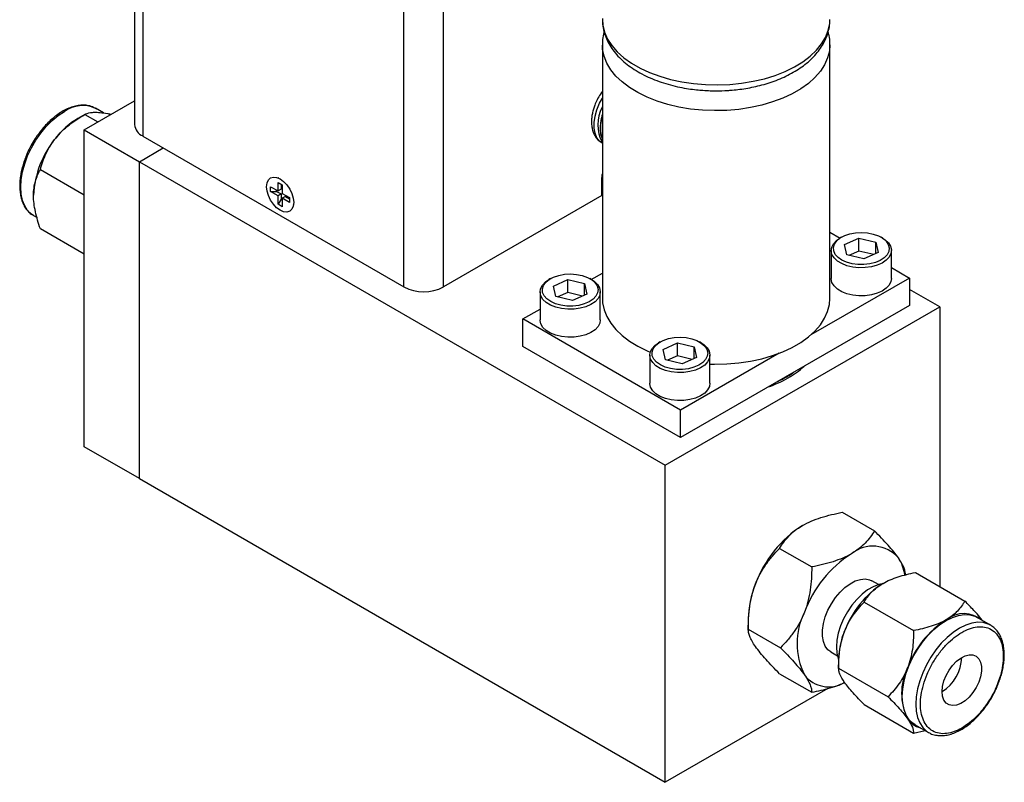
# Model space of a CAD drawing. Header units: inches. Extents: x 0.71 to 9.97, y 0.77 to 10.06.
# Tile 5 of 6: x 7.76 to 9.97, y 6.75 to 8.46. Entities that reach past the tile are written whole.
import ezdxf

# ---------------------------------------------------------------- set-up
doc = ezdxf.new("R2010")
doc.units = ezdxf.units.IN
doc.header["$MEASUREMENT"] = 0

msp = doc.modelspace()

# ---------------------------------------------------------------- linework, layer by layer
at = {"color": 7, "linetype": 'Continuous', "lineweight": 25}
for p, q in [((8.0169, 9.7292), (8.0169, 8.2251)), ((9.0652, 8.4036), (9.0652, 7.8356)), ((9.5752, 7.8356), (9.5752, 8.4036)), ((7.9042, 8.2136), (8.0169, 8.2786)), ((7.9474, 8.2512), (7.9294, 8.2616)), ((7.9054, 8.2478), (7.89, 8.2389)), ((7.9054, 8.2478), (7.9345, 8.231)), ((7.9042, 8.2136), (8.0279, 8.1421)), ((7.9042, 7.5036), (7.9042, 8.2136)), ((8.0352, 8.1996), (8.6207, 7.8616)), ((9.0651, 8.1913), (9.0646, 8.1928)), ((9.0651, 8.1913), (9.0652, 8.1912)), ((8.0279, 8.1421), (8.0814, 8.173)), ((9.0644, 8.1841), (9.0652, 8.1836)), ((8.0279, 7.4321), (8.0279, 8.1421)), ((8.0279, 8.1421), (9.2063, 7.4619)), ((7.9042, 8.0674), (7.806, 8.1241)), ((8.3405, 8.1049), (8.3389, 8.1056)), ((9.0637, 8.0663), (9.0637, 8.1025)), ((8.322, 8.0861), (8.3385, 8.0766)), ((8.322, 8.0751), (8.322, 8.0861)), ((8.322, 8.0751), (8.3352, 8.0756)), ((8.3385, 8.0656), (8.322, 8.0751)), ((8.3352, 8.0756), (8.3352, 8.0785)), ((8.3352, 8.0756), (8.3455, 8.0697)), ((8.3385, 8.0956), (8.348, 8.0901)), ((8.3385, 8.0766), (8.3385, 8.0956)), ((8.3455, 8.0807), (8.3385, 8.0766)), ((8.3455, 8.0915), (8.3455, 8.0807)), ((8.348, 8.0901), (8.348, 8.0711)), ((9.0637, 8.0793), (9.0652, 8.0802)), ((8.3455, 8.0697), (8.3385, 8.0656)), ((8.3385, 8.0466), (8.3385, 8.0656)), ((8.3455, 8.0578), (8.3385, 8.0466)), ((8.3455, 8.0697), (8.3455, 8.0578)), ((8.348, 8.0564), (8.3455, 8.0578)), ((8.348, 8.0711), (8.3644, 8.0616)), ((8.3551, 8.0642), (8.348, 8.0601)), ((8.3644, 8.0506), (8.348, 8.0601)), ((8.348, 8.0601), (8.348, 8.0411)), ((8.3551, 8.0642), (8.3644, 8.0588)), ((8.3644, 8.0616), (8.3644, 8.0506)), ((9.0637, 8.0663), (8.7091, 7.8616)), ((8.348, 8.0411), (8.3385, 8.0466)), ((8.3733, 8.046), (8.3736, 8.0477)), ((7.7906, 8.0213), (7.7985, 8.0167)), ((7.9042, 7.9348), (7.806, 7.9915)), ((9.5752, 7.9843), (9.5981, 7.9711)), ((9.6013, 7.973), (9.5977, 7.9709)), ((9.6078, 7.9564), (9.6401, 7.9707)), ((9.6401, 7.9707), (9.6777, 7.9618)), ((9.6401, 7.942), (9.6401, 7.9707)), ((9.6932, 7.9709), (9.6897, 7.973)), ((9.578, 7.9434), (9.578, 7.8805)), ((9.6132, 7.9331), (9.6078, 7.9564)), ((9.6777, 7.9618), (9.6831, 7.9385)), ((9.6777, 7.9361), (9.6777, 7.9618)), ((9.713, 7.8805), (9.713, 7.9434)), ((9.6508, 7.9241), (9.6132, 7.9331)), ((9.6401, 7.942), (9.6178, 7.932)), ((9.6732, 7.9341), (9.6401, 7.942)), ((9.6831, 7.9385), (9.6508, 7.9241)), ((9.713, 7.9048), (9.7533, 7.8815)), ((8.9489, 7.8801), (8.9454, 7.878)), ((8.9555, 7.8636), (8.9878, 7.8779)), ((8.9878, 7.8779), (9.0254, 7.8689)), ((8.9878, 7.8491), (8.9878, 7.8779)), ((9.0409, 7.878), (9.0374, 7.8801)), ((9.0405, 7.8782), (9.0652, 7.8925)), ((9.7533, 7.8815), (9.5325, 7.754)), ((9.7533, 7.8815), (9.7533, 7.8203)), ((8.9609, 7.8403), (8.9555, 7.8636)), ((9.0254, 7.8689), (9.0308, 7.8456)), ((9.0254, 7.8432), (9.0254, 7.8689)), ((9.8212, 7.8168), (9.7533, 7.856)), ((8.9257, 7.8505), (8.9257, 7.7876)), ((8.9985, 7.8313), (8.9609, 7.8403)), ((8.9878, 7.8491), (8.9654, 7.8392)), ((9.0209, 7.8412), (8.9878, 7.8491)), ((9.0308, 7.8456), (8.9985, 7.8313)), ((9.0607, 7.7876), (9.0607, 7.8505)), ((8.8871, 7.7897), (8.9257, 7.8119)), ((9.2063, 7.4619), (9.8212, 7.8168)), ((9.7533, 7.8203), (9.2406, 7.5243)), ((9.8212, 7.8168), (9.8212, 7.1904)), ((9.2406, 7.5856), (8.8871, 7.7897)), ((8.8871, 7.7284), (8.8871, 7.7897)), ((9.2406, 7.5243), (8.8871, 7.7284)), ((9.1947, 7.7382), (9.1911, 7.7362)), ((9.2013, 7.7217), (9.2335, 7.736)), ((9.2335, 7.736), (9.2712, 7.727)), ((9.2335, 7.7072), (9.2335, 7.736)), ((9.2712, 7.727), (9.2765, 7.7037)), ((9.2712, 7.7014), (9.2712, 7.727)), ((9.2866, 7.7362), (9.2831, 7.7382)), ((9.1714, 7.7086), (9.1714, 7.6458)), ((9.2066, 7.6984), (9.2013, 7.7217)), ((9.2335, 7.7072), (9.2112, 7.6973)), ((9.2666, 7.6993), (9.2335, 7.7072)), ((9.4614, 7.713), (9.2406, 7.5856)), ((9.2765, 7.7037), (9.2442, 7.6894)), ((9.3064, 7.6458), (9.3064, 7.7086)), ((9.2442, 7.6894), (9.2066, 7.6984)), ((9.2406, 7.5243), (9.2406, 7.5856)), ((8.0279, 7.4321), (7.9042, 7.5036)), ((9.2063, 6.7519), (9.2063, 7.4619)), ((8.0279, 7.4321), (9.2063, 6.7519)), ((9.6027, 7.3568), (9.6747, 7.3152)), ((9.4624, 7.2757), (9.5344, 7.2342)), ((9.7669, 7.2218), (9.8775, 7.1579)), ((9.6841, 7.1946), (9.6694, 7.2032)), ((9.652, 7.1555), (9.7627, 7.0916)), ((9.3922, 7.1166), (9.3922, 7.0949)), ((9.9349, 7.1038), (9.9049, 7.1212)), ((9.9349, 7.1038), (9.9325, 7.1051)), ((9.3922, 7.0949), (9.4642, 7.0533)), ((9.5774, 7.0438), (9.5921, 7.0353)), ((9.5946, 7.0253), (9.5946, 7.0075)), ((9.4624, 6.9951), (9.5344, 6.9535)), ((9.5946, 7.0075), (9.7053, 6.9436)), ((9.5706, 6.9622), (9.2063, 6.7519)), ((9.652, 6.9258), (9.7627, 6.8619)), ((9.7627, 6.8619), (9.7883, 6.8681)), ((9.7661, 6.8809), (9.7962, 6.8635)), ((9.7962, 6.8635), (9.7983, 6.8624))]:
    msp.add_line(p, q, dxfattribs=at)
at = {"color": 1, "linetype": 'Continuous', "lineweight": 25}
for p, q in [((8.0352, 9.713), (8.0352, 8.1996)), ((8.6207, 7.8616), (8.6207, 9.3752)), ((8.7091, 7.8616), (8.7091, 9.3752))]:
    msp.add_line(p, q, dxfattribs=at)
at = {"color": 1, "linetype": 'Continuous', "lineweight": 25, "flags": 128}
for points in [[(9.0652, 8.4613), (9.0663, 8.4476), (9.0703, 8.4321), (9.077, 8.4169), (9.0866, 8.4022), (9.0988, 8.3882), (9.1135, 8.375), (9.1305, 8.3629), (9.1497, 8.3518), (9.1709, 8.3419), (9.1937, 8.3334), (9.2179, 8.3264), (9.2433, 8.3209), (9.2696, 8.317), (9.2965, 8.3147), (9.3236, 8.3141), (9.3507, 8.3151), (9.3774, 8.3178), (9.4035, 8.3221), (9.4286, 8.328), (9.4526, 8.3354), (9.475, 8.3443), (9.4956, 8.3544), (9.5143, 8.3658), (9.5308, 8.3783), (9.5449, 8.3916), (9.5564, 8.4058), (9.5653, 8.4206), (9.5714, 8.4359), (9.5746, 8.4515), (9.5752, 8.4603)], [(9.5752, 8.4039), (9.5741, 8.3899), (9.5701, 8.3744), (9.5633, 8.3592), (9.5538, 8.3446), (9.5416, 8.3306), (9.5269, 8.3174), (9.5098, 8.3052), (9.4906, 8.2941), (9.4695, 8.2843), (9.4467, 8.2758), (9.4225, 8.2687), (9.397, 8.2632), (9.3708, 8.2593), (9.3439, 8.257), (9.3168, 8.2564), (9.2897, 8.2574), (9.263, 8.2601), (9.2369, 8.2645), (9.2117, 8.2704), (9.1878, 8.2778), (9.1654, 8.2866), (9.1447, 8.2968), (9.1261, 8.3081), (9.1096, 8.3206), (9.0955, 8.334), (9.084, 8.3482), (9.0751, 8.363), (9.069, 8.3782), (9.0658, 8.3938), (9.0652, 8.4033)], [(9.0644, 8.1841), (9.0589, 8.1882), (9.053, 8.1958), (9.0489, 8.2056), (9.0469, 8.2171), (9.0469, 8.23), (9.0489, 8.244), (9.053, 8.2584), (9.0589, 8.2728), (9.0652, 8.2846)], [(9.9325, 7.1051), (9.9298, 7.1064), (9.9186, 7.1096), (9.9063, 7.1103), (9.8932, 7.1083), (9.8795, 7.1039), (9.8655, 7.097), (9.8516, 7.0878), (9.8379, 7.0764), (9.8248, 7.0632), (9.8125, 7.0484), (9.8013, 7.0322), (9.7914, 7.0151), (9.783, 6.9973), (9.7763, 6.9792), (9.7714, 6.9613), (9.7684, 6.9437), (9.7674, 6.927), (9.7684, 6.9115), (9.7714, 6.8974), (9.7763, 6.8851), (9.783, 6.8748), (9.7914, 6.8667), (9.7962, 6.8635)]]:
    msp.add_lwpolyline(points, dxfattribs=at)
at = {"color": 7, "linetype": 'Continuous', "lineweight": 25, "flags": 128}
for points in [[(7.7906, 8.0213), (7.7859, 8.0244), (7.7775, 8.0325), (7.7708, 8.0429), (7.7659, 8.0552), (7.7629, 8.0693), (7.7619, 8.0848), (7.7629, 8.1015), (7.7659, 8.119), (7.7708, 8.137), (7.7775, 8.1551), (7.7859, 8.1728), (7.7958, 8.19), (7.807, 8.2061), (7.8193, 8.221), (7.8324, 8.2342), (7.846, 8.2455), (7.86, 8.2547)], [(8.3432, 8.1035), (8.3511, 8.0977), (8.3584, 8.09), (8.3647, 8.0808), (8.3696, 8.0707), (8.3726, 8.0605), (8.3736, 8.0508), (8.3726, 8.0423), (8.3696, 8.0356), (8.3647, 8.0311), (8.3584, 8.0292), (8.3511, 8.0299), (8.3432, 8.0332), (8.3354, 8.039), (8.328, 8.0467), (8.3217, 8.0559), (8.3169, 8.066), (8.3139, 8.0762), (8.3128, 8.0859), (8.3139, 8.0944), (8.3169, 8.1011), (8.3217, 8.1056), (8.328, 8.1075), (8.3354, 8.1068), (8.3432, 8.1035)], [(9.0637, 8.1025), (9.0647, 8.1125), (9.0652, 8.1145)], [(9.7078, 7.9285), (9.7011, 7.9213), (9.6919, 7.9151), (9.6807, 7.9101), (9.668, 7.9066), (9.6543, 7.9047), (9.6402, 7.9045), (9.6263, 7.906), (9.6133, 7.9091), (9.6016, 7.9137), (9.5919, 7.9196), (9.5845, 7.9266), (9.5798, 7.9342), (9.578, 7.9423), (9.5791, 7.9504), (9.5831, 7.9583), (9.5898, 7.9654), (9.5977, 7.9709)], [(9.7032, 7.9336), (9.6967, 7.9268), (9.6878, 7.9209), (9.677, 7.9163), (9.6646, 7.9131), (9.6514, 7.9115), (9.6379, 7.9116), (9.6247, 7.9134), (9.6125, 7.9168), (9.6019, 7.9216), (9.5933, 7.9276), (9.5871, 7.9345), (9.5837, 7.9421), (9.5831, 7.9499), (9.5855, 7.9576), (9.5906, 7.9648), (9.5984, 7.9712), (9.6083, 7.9764), (9.62, 7.9804), (9.6328, 7.9828), (9.6463, 7.9835), (9.6597, 7.9826), (9.6724, 7.98), (9.6839, 7.9759), (9.6936, 7.9704), (9.7011, 7.9639), (9.7059, 7.9566), (9.7079, 7.9489), (9.707, 7.9411), (9.7032, 7.9336)], [(9.6932, 7.9709), (9.699, 7.9671), (9.7064, 7.9601), (9.7111, 7.9525), (9.7129, 7.9444), (9.7118, 7.9363), (9.7078, 7.9285)], [(9.0555, 7.8356), (9.0488, 7.8284), (9.0396, 7.8222), (9.0284, 7.8173), (9.0157, 7.8138), (9.002, 7.8119), (8.9879, 7.8116), (8.974, 7.8131), (8.961, 7.8162), (8.9493, 7.8209), (8.9396, 7.8268), (8.9322, 7.8337), (8.9275, 7.8414), (8.9257, 7.8495), (8.9268, 7.8576), (8.9308, 7.8654), (8.9375, 7.8726), (8.9454, 7.878)], [(9.0509, 7.8408), (9.0444, 7.8339), (9.0355, 7.8281), (9.0247, 7.8234), (9.0123, 7.8202), (8.9991, 7.8187), (8.9856, 7.8188), (8.9724, 7.8205), (8.9602, 7.8239), (8.9496, 7.8287), (8.941, 7.8347), (8.9348, 7.8417), (8.9313, 7.8492), (8.9308, 7.857), (8.9332, 7.8647), (8.9383, 7.8719), (8.9461, 7.8783), (8.956, 7.8836), (8.9677, 7.8875), (8.9805, 7.8899), (8.994, 7.8907), (9.0074, 7.8897), (9.0201, 7.8871), (9.0316, 7.883), (9.0413, 7.8776), (9.0487, 7.8711), (9.0536, 7.8638), (9.0556, 7.8561), (9.0547, 7.8483), (9.0509, 7.8408)], [(9.0409, 7.878), (9.0467, 7.8742), (9.0541, 7.8673), (9.0588, 7.8596), (9.0606, 7.8515), (9.0595, 7.8434), (9.0555, 7.8356)], [(9.7078, 7.8656), (9.7011, 7.8584), (9.6919, 7.8522), (9.6807, 7.8473), (9.668, 7.8438), (9.6543, 7.8419), (9.6402, 7.8416), (9.6263, 7.8431), (9.6133, 7.8462), (9.6016, 7.8508), (9.5919, 7.8568), (9.5845, 7.8637), (9.5798, 7.8714), (9.578, 7.8794), (9.578, 7.8805)], [(9.713, 7.8805), (9.7118, 7.8734), (9.7078, 7.8656)], [(9.0652, 7.8356), (9.0658, 7.8258), (9.069, 7.8102), (9.0751, 7.795), (9.084, 7.7802), (9.0955, 7.766), (9.1096, 7.7526), (9.1261, 7.7401), (9.1447, 7.7288), (9.1654, 7.7186), (9.1725, 7.7156)], [(9.3064, 7.6886), (9.3168, 7.6884), (9.3439, 7.689), (9.3708, 7.6913), (9.397, 7.6952), (9.4225, 7.7007), (9.4467, 7.7078), (9.4695, 7.7163), (9.4906, 7.7261), (9.5098, 7.7372), (9.5269, 7.7494), (9.5416, 7.7625), (9.5538, 7.7765), (9.5633, 7.7912), (9.5701, 7.8064), (9.5741, 7.8219), (9.5752, 7.8356)], [(9.0555, 7.7727), (9.0488, 7.7656), (9.0396, 7.7594), (9.0284, 7.7544), (9.0157, 7.7509), (9.002, 7.749), (8.9879, 7.7488), (8.974, 7.7503), (8.961, 7.7534), (8.9493, 7.758), (8.9396, 7.7639), (8.9322, 7.7708), (8.9275, 7.7785), (8.9257, 7.7866), (8.9257, 7.7876)], [(9.0607, 7.7876), (9.0595, 7.7805), (9.0555, 7.7727)], [(9.2966, 7.6989), (9.2901, 7.6921), (9.2813, 7.6862), (9.2704, 7.6816), (9.258, 7.6784), (9.2448, 7.6768), (9.2313, 7.6769), (9.2181, 7.6787), (9.2059, 7.6821), (9.1953, 7.6869), (9.1867, 7.6929), (9.1805, 7.6998), (9.1771, 7.7074), (9.1765, 7.7152), (9.1789, 7.7228), (9.184, 7.73), (9.1918, 7.7364), (9.2017, 7.7417), (9.2134, 7.7457), (9.2262, 7.7481), (9.2397, 7.7488), (9.2531, 7.7479), (9.2659, 7.7453), (9.2773, 7.7412), (9.287, 7.7357), (9.2945, 7.7292), (9.2993, 7.7219), (9.3013, 7.7142), (9.3004, 7.7064), (9.2966, 7.6989)], [(9.3012, 7.6937), (9.2945, 7.6866), (9.2854, 7.6804), (9.2742, 7.6754), (9.2614, 7.6719), (9.2477, 7.67), (9.2336, 7.6698), (9.2197, 7.6713), (9.2067, 7.6744), (9.1951, 7.679), (9.1853, 7.6849), (9.178, 7.6919), (9.1732, 7.6995), (9.1714, 7.7076), (9.1725, 7.7157), (9.1765, 7.7235), (9.1832, 7.7307), (9.1911, 7.7362)], [(9.2866, 7.7362), (9.2924, 7.7324), (9.2998, 7.7254), (9.3045, 7.7178), (9.3063, 7.7097), (9.3052, 7.7016), (9.3012, 7.6937)], [(9.3012, 7.6309), (9.2945, 7.6237), (9.2854, 7.6175), (9.2742, 7.6126), (9.2614, 7.609), (9.2477, 7.6071), (9.2336, 7.6069), (9.2197, 7.6084), (9.2067, 7.6115), (9.1951, 7.6161), (9.1853, 7.622), (9.178, 7.629), (9.1732, 7.6367), (9.1714, 7.6447), (9.1714, 7.6458)], [(9.3064, 7.6458), (9.3052, 7.6387), (9.3012, 7.6309)], [(9.5774, 7.0438), (9.5707, 7.0489), (9.5647, 7.0571), (9.5606, 7.0673), (9.5586, 7.0793), (9.5586, 7.0928), (9.5606, 7.1073), (9.5647, 7.1222), (9.5707, 7.1373), (9.5784, 7.1518), (9.5875, 7.1655), (9.5978, 7.1778), (9.6089, 7.1884), (9.6204, 7.1968), (9.6321, 7.203), (9.6435, 7.2065), (9.6542, 7.2074), (9.6639, 7.2056), (9.6694, 7.2032)], [(9.6923, 7.1964), (9.6844, 7.1947), (9.6721, 7.19), (9.6595, 7.1827), (9.6472, 7.1732), (9.6353, 7.1617), (9.6243, 7.1484), (9.6144, 7.1338), (9.6059, 7.1183), (9.599, 7.1022), (9.594, 7.086), (9.5909, 7.0702), (9.5899, 7.0552), (9.5909, 7.0413), (9.594, 7.0291), (9.5946, 7.0273)], [(9.7661, 6.8809), (9.7613, 6.884), (9.753, 6.8921), (9.7462, 6.9024), (9.7414, 6.9148), (9.7384, 6.9288), (9.7374, 6.9444), (9.7384, 6.9611), (9.7414, 6.9786), (9.7462, 6.9966), (9.753, 7.0146), (9.7613, 7.0324), (9.7712, 7.0496), (9.7824, 7.0657), (9.7947, 7.0806), (9.8078, 7.0938), (9.8215, 7.1051), (9.8355, 7.1143), (9.8495, 7.1212), (9.8631, 7.1257), (9.8762, 7.1276), (9.8885, 7.127), (9.8997, 7.1237), (9.9049, 7.1212)], [(9.8267, 6.9551), (9.8277, 6.9667), (9.8307, 6.9789), (9.8357, 6.9912), (9.8422, 7.003), (9.8501, 7.0138), (9.859, 7.023), (9.8685, 7.0302), (9.878, 7.0351), (9.8872, 7.0375), (9.8956, 7.0372), (9.9029, 7.0342), (9.9087, 7.0288), (9.9127, 7.0211), (9.9148, 7.0115), (9.9148, 7.0005), (9.9127, 6.9885), (9.9087, 6.9762), (9.9029, 6.964), (9.8956, 6.9527), (9.8872, 6.9426), (9.878, 6.9344), (9.8685, 6.9283), (9.859, 6.9246), (9.8501, 6.9236), (9.8422, 6.9252), (9.8357, 6.9294), (9.8307, 6.936), (9.8277, 6.9447), (9.8267, 6.9551)]]:
    msp.add_lwpolyline(points, dxfattribs=at)
at = {"color": 1, "linetype": 'Continuous', "lineweight": 25}
for centre, radius, start, end in [((7.9006, 8.1987), 0.0691, 65.3866, 125.9239), ((9.1442, 8.2165), 0.0831, 162.0034, 196.5564)]:
    msp.add_arc(centre, radius, start, end, dxfattribs=at)
at = {"color": 7, "linetype": 'Continuous', "lineweight": 25}
for centre, radius, start, end in [((9.1359, 8.2247), 0.0809, 150.9954, 209.0046), ((7.9846, 8.0822), 0.1831, 121.1127, 142.0209), ((8.0482, 8.2283), 0.0314, 185.6948, 245.6253), ((8.0062, 8.0568), 0.2158, 140.2279, 177.3607), ((8.6649, 7.9469), 0.0961, 242.6097, 297.3903), ((9.394, 7.8139), 0.1791, 299.3914, 313.5155), ((9.3493, 7.8915), 0.2686, 288.971, 299.5933), ((9.3728, 7.8437), 0.2117, 293.7892, 306.2054), ((9.656, 7.105), 0.2638, 122.638, 159.7729), ((9.6712, 7.2053), 0.0756, 40.5328, 129.2482), ((9.7656, 7.0417), 0.2638, 122.638, 159.7729), ((9.6519, 7.2033), 0.0921, 8.305, 33.6658), ((9.6159, 7.1123), 0.2238, 157.9788, 178.8918), ((9.8105, 7.0157), 0.2158, 122.638, 159.7729), ((9.6585, 7.0627), 0.1569, 153.4364, 206.5636), ((9.8751, 7.0663), 0.0635, 49.5414, 128.6599), ((9.9519, 6.9341), 0.2158, 122.638, 159.7729), ((9.7777, 7.0217), 0.1831, 157.9788, 178.8918), ((9.7753, 7.0358), 0.0956, 302.4664, 357.5336), ((9.8642, 6.9513), 0.1284, 153.4364, 206.5636), ((9.5726, 7.0345), 0.0688, 217.5741, 300.3128), ((9.7893, 6.9212), 0.0484, 214.3173, 255.9393)]:
    msp.add_arc(centre, radius, start, end, dxfattribs=at)
for points, knots in [([(9.0654, 8.4626), (9.0653, 8.4612), (9.0649, 8.4543), (9.0667, 8.4416), (9.0708, 8.4255), (9.0775, 8.4101), (9.0862, 8.3957), (9.097, 8.3819), (9.1098, 8.3689), (9.1244, 8.3569), (9.1407, 8.3459), (9.1583, 8.3361), (9.1772, 8.3274), (9.197, 8.32), (9.2175, 8.3138), (9.238, 8.3089), (9.2576, 8.3054), (9.275, 8.3032), (9.2912, 8.3018), (9.3059, 8.301), (9.3158, 8.3009), (9.3202, 8.3008)], [0, 0, 0, 0, 0.015527, 0.074976, 0.136771, 0.194184, 0.252658, 0.312114, 0.372279, 0.432793, 0.493336, 0.553632, 0.613487, 0.67274, 0.731099, 0.787908, 0.841274, 0.887333, 0.923891, 0.966516, 1, 1, 1, 1]), ([(9.3202, 8.3008), (9.3288, 8.301), (9.3409, 8.3012), (9.3586, 8.3025), (9.3737, 8.3042), (9.3913, 8.3069), (9.4094, 8.3105), (9.4278, 8.3152), (9.446, 8.3209), (9.4639, 8.3277), (9.481, 8.3356), (9.4972, 8.3445), (9.5124, 8.3544), (9.5263, 8.3652), (9.5389, 8.377), (9.5498, 8.3897), (9.559, 8.4033), (9.5664, 8.4176), (9.5716, 8.4326), (9.5747, 8.4468), (9.5749, 8.4561), (9.5749, 8.46)], [0, 0, 0, 0, 0.066404, 0.09345, 0.138217, 0.184524, 0.23402, 0.285463, 0.338372, 0.392372, 0.447211, 0.502715, 0.558754, 0.615196, 0.6719, 0.728736, 0.785596, 0.842448, 0.899408, 0.956795, 1, 1, 1, 1]), ([(9.0693, 8.4332), (9.0691, 8.4328), (9.0672, 8.4271), (9.0656, 8.417), (9.0655, 8.4074), (9.0654, 8.4032)], [0, 0, 0, 0, 0.048307, 0.584307, 1, 1, 1, 1]), ([(9.575, 8.4039), (9.575, 8.4052), (9.5754, 8.4122), (9.5742, 8.4218), (9.5719, 8.4297), (9.5711, 8.4322)], [0, 0, 0, 0, 0.136427, 0.72855, 1, 1, 1, 1]), ([(9.0652, 8.2997), (9.0624, 8.2957), (9.0569, 8.2876), (9.0516, 8.277), (9.0478, 8.2676), (9.045, 8.2596), (9.0426, 8.25), (9.0411, 8.2401), (9.0407, 8.23), (9.0415, 8.2201), (9.0437, 8.2105), (9.0474, 8.2015), (9.0528, 8.1936), (9.0587, 8.1875), (9.0632, 8.1851), (9.0649, 8.1841)], [0, 0, 0, 0, 0.101217, 0.203647, 0.24552, 0.31451, 0.385399, 0.460885, 0.539134, 0.619565, 0.701334, 0.783707, 0.866359, 0.949993, 1, 1, 1, 1]), ([(7.9319, 8.2598), (7.9297, 8.2612), (7.9242, 8.2648), (7.9142, 8.2678), (7.9027, 8.2691), (7.8908, 8.2682), (7.8787, 8.2654), (7.8664, 8.2607), (7.8542, 8.2542), (7.8423, 8.2462), (7.8309, 8.2369), (7.8201, 8.2265), (7.8109, 8.2162), (7.8032, 8.2064), (7.7956, 8.1959), (7.7908, 8.1879), (7.7879, 8.1831)], [0, 0, 0, 0, 0.056201, 0.140335, 0.217828, 0.295694, 0.373533, 0.451, 0.527846, 0.603772, 0.6783, 0.750107, 0.821549, 0.873185, 0.923388, 1, 1, 1, 1]), ([(7.9054, 8.2478), (7.9087, 8.2497), (7.9129, 8.2512), (7.9212, 8.2525), (7.9243, 8.2527), (7.9314, 8.2528), (7.9354, 8.2526), (7.9398, 8.2522)], [0, 0, 0, 0, 0.5, 0.5, 0.75, 0.75, 1, 1, 1, 1]), ([(7.9398, 8.2522), (7.9452, 8.2517), (7.9527, 8.2509), (7.9619, 8.2489), (7.9645, 8.2484)], [0, 0, 0, 0, 0.715729, 1, 1, 1, 1]), ([(7.8403, 8.1948), (7.8491, 8.2057), (7.8591, 8.2154), (7.8757, 8.2285), (7.8815, 8.2327), (7.8933, 8.2406), (7.8993, 8.2443), (7.9054, 8.2478)], [0, 0, 0, 0, 0.5, 0.5, 0.75, 0.75, 1, 1, 1, 1]), ([(9.0652, 8.2475), (9.0652, 8.2474), (9.0641, 8.2442), (9.0625, 8.2375), (9.0608, 8.2274), (9.0602, 8.2171), (9.0609, 8.207), (9.0623, 8.1989), (9.0641, 8.1946), (9.0646, 8.1932)], [0, 0, 0, 0, 0.001858, 0.169374, 0.347741, 0.532595, 0.722553, 0.915863, 1, 1, 1, 1]), ([(7.806, 8.1241), (7.8093, 8.1364), (7.8134, 8.1485), (7.8217, 8.1663), (7.8249, 8.1721), (7.8319, 8.1837), (7.8359, 8.1894), (7.8403, 8.1948)], [0, 0, 0, 0, 0.5, 0.5, 0.75, 0.75, 1, 1, 1, 1]), ([(7.7879, 8.1831), (7.7848, 8.1775), (7.7805, 8.1696), (7.7751, 8.1577), (7.7711, 8.1475), (7.767, 8.1353), (7.7637, 8.1227), (7.7612, 8.1097), (7.7598, 8.0968), (7.7596, 8.0842), (7.7605, 8.072), (7.7627, 8.0605), (7.7663, 8.0499), (7.7711, 8.0402), (7.7775, 8.0317), (7.7834, 8.0258), (7.7875, 8.0235), (7.7886, 8.0229)], [0, 0, 0, 0, 0.0906291, 0.1272443, 0.1877172, 0.2499597, 0.3161735, 0.3846408, 0.4547128, 0.525918, 0.5979961, 0.6708312, 0.7444297, 0.8189779, 0.8949047, 0.9730517, 1, 1, 1, 1]), ([(7.7906, 8.0667), (7.7906, 8.0783), (7.7922, 8.0888), (7.7963, 8.103), (7.7979, 8.1076), (7.8017, 8.1162), (7.8038, 8.1202), (7.806, 8.1241)], [0, 0, 0, 0, 0.5, 0.5, 0.75, 0.75, 1, 1, 1, 1]), ([(7.806, 7.9915), (7.8015, 8.0045), (7.7977, 8.0173), (7.7936, 8.0362), (7.7925, 8.0424), (7.791, 8.0547), (7.7906, 8.0608), (7.7906, 8.0667)], [0, 0, 0, 0, 0.5, 0.5, 0.75, 0.75, 1, 1, 1, 1]), ([(9.5138, 7.3271), (9.5261, 7.3342), (9.54, 7.34), (9.5626, 7.3473), (9.5704, 7.3495), (9.5864, 7.3534), (9.5945, 7.3552), (9.6027, 7.3568)], [0, 0, 0, 0, 0.5, 0.5, 0.75, 0.75, 1, 1, 1, 1]), ([(9.4624, 7.2757), (9.4679, 7.2853), (9.4745, 7.2945), (9.4869, 7.3074), (9.4915, 7.3116), (9.5018, 7.3196), (9.5075, 7.3235), (9.5138, 7.3271)], [0, 0, 0, 0, 0.5, 0.5, 0.75, 0.75, 1, 1, 1, 1]), ([(9.6747, 7.3152), (9.6692, 7.3057), (9.6627, 7.2965), (9.6502, 7.2835), (9.6456, 7.2793), (9.6353, 7.2713), (9.6296, 7.2674), (9.6234, 7.2638)], [0, 0, 0, 0, 0.5, 0.5, 0.75, 0.75, 1, 1, 1, 1]), ([(9.7286, 7.2544), (9.7225, 7.2632), (9.7146, 7.2728), (9.7007, 7.2882), (9.6958, 7.2935), (9.6855, 7.3043), (9.6802, 7.3097), (9.6747, 7.3152)], [0, 0, 0, 0, 0.5, 0.5, 0.75, 0.75, 1, 1, 1, 1]), ([(9.4085, 7.1962), (9.4147, 7.212), (9.4226, 7.2264), (9.4364, 7.2462), (9.4413, 7.2525), (9.4516, 7.2645), (9.4569, 7.2703), (9.4624, 7.2757)], [0, 0, 0, 0, 0.5, 0.5, 0.75, 0.75, 1, 1, 1, 1]), ([(9.6234, 7.2638), (9.611, 7.2567), (9.5972, 7.2509), (9.5745, 7.2436), (9.5667, 7.2414), (9.5507, 7.2375), (9.5426, 7.2358), (9.5344, 7.2342)], [0, 0, 0, 0, 0.5, 0.5, 0.75, 0.75, 1, 1, 1, 1]), ([(9.7449, 7.2154), (9.7449, 7.22), (9.7439, 7.2253), (9.7402, 7.2349), (9.7386, 7.2383), (9.7343, 7.2459), (9.7317, 7.25), (9.7286, 7.2544)], [0, 0, 0, 0, 0.5, 0.5, 0.75, 0.75, 1, 1, 1, 1]), ([(9.5344, 7.2342), (9.5344, 7.2168), (9.5334, 7.1996), (9.5297, 7.1742), (9.5281, 7.1658), (9.5238, 7.1492), (9.5212, 7.1409), (9.5181, 7.1329)], [0, 0, 0, 0, 0.5, 0.5, 0.75, 0.75, 1, 1, 1, 1]), ([(9.6941, 7.1975), (9.7042, 7.2033), (9.7155, 7.2081), (9.734, 7.214), (9.7404, 7.2158), (9.7535, 7.219), (9.7601, 7.2205), (9.7669, 7.2218)], [0, 0, 0, 0, 0.5, 0.5, 0.75, 0.75, 1, 1, 1, 1]), ([(9.3922, 7.0949), (9.3922, 7.1122), (9.3932, 7.1294), (9.3969, 7.1548), (9.3985, 7.1632), (9.4028, 7.1799), (9.4054, 7.1882), (9.4085, 7.1962)], [0, 0, 0, 0, 0.5, 0.5, 0.75, 0.75, 1, 1, 1, 1]), ([(9.652, 7.1555), (9.6565, 7.1633), (9.6619, 7.1708), (9.6721, 7.1814), (9.6759, 7.1848), (9.6843, 7.1914), (9.689, 7.1946), (9.6941, 7.1975)], [0, 0, 0, 0, 0.5, 0.5, 0.75, 0.75, 1, 1, 1, 1]), ([(9.608, 7.0904), (9.613, 7.1034), (9.6195, 7.1151), (9.6308, 7.1313), (9.6348, 7.1365), (9.6432, 7.1463), (9.6476, 7.151), (9.652, 7.1555)], [0, 0, 0, 0, 0.5, 0.5, 0.75, 0.75, 1, 1, 1, 1]), ([(9.8775, 7.1579), (9.873, 7.1501), (9.8676, 7.1426), (9.8574, 7.132), (9.8537, 7.1285), (9.8453, 7.1219), (9.8406, 7.1188), (9.8355, 7.1159)], [0, 0, 0, 0, 0.5, 0.5, 0.75, 0.75, 1, 1, 1, 1]), ([(9.9169, 7.1142), (9.9151, 7.1167), (9.9097, 7.1237), (9.8966, 7.1385), (9.8844, 7.1509), (9.8775, 7.1579)], [0, 0, 0, 0, 0.190243, 0.544608, 1, 1, 1, 1]), ([(9.5181, 7.1329), (9.5119, 7.117), (9.5041, 7.1027), (9.4902, 7.0829), (9.4853, 7.0765), (9.475, 7.0645), (9.4697, 7.0588), (9.4642, 7.0533)], [0, 0, 0, 0, 0.5, 0.5, 0.75, 0.75, 1, 1, 1, 1]), ([(9.8355, 7.1159), (9.8254, 7.11), (9.814, 7.1053), (9.7955, 7.0993), (9.7891, 7.0975), (9.7761, 7.0943), (9.7694, 7.0929), (9.7627, 7.0916)], [0, 0, 0, 0, 0.5, 0.5, 0.75, 0.75, 1, 1, 1, 1]), ([(9.9377, 6.942), (9.9407, 6.9476), (9.945, 6.9555), (9.9504, 6.9674), (9.9545, 6.9777), (9.9586, 6.9898), (9.9619, 7.0025), (9.9643, 7.0154), (9.9657, 7.0283), (9.966, 7.0409), (9.965, 7.0531), (9.9628, 7.0646), (9.9593, 7.0752), (9.9544, 7.085), (9.9481, 7.0935), (9.9407, 7.1005), (9.9349, 7.1037), (9.9321, 7.1051)], [0, 0, 0, 0, 0.086982, 0.122123, 0.180162, 0.239899, 0.303448, 0.36916, 0.436412, 0.504751, 0.573928, 0.643832, 0.714468, 0.786016, 0.858887, 0.933889, 1, 1, 1, 1]), ([(9.4085, 7.0558), (9.4023, 7.0646), (9.3982, 7.072), (9.3944, 7.0817), (9.3936, 7.0846), (9.3925, 7.0901), (9.3922, 7.0926), (9.3922, 7.0949)], [0, 0, 0, 0, 0.5, 0.5, 0.75, 0.75, 1, 1, 1, 1]), ([(9.5946, 7.0075), (9.5946, 7.0217), (9.5954, 7.0358), (9.5985, 7.0565), (9.5998, 7.0634), (9.6033, 7.077), (9.6054, 7.0838), (9.608, 7.0904)], [0, 0, 0, 0, 0.5, 0.5, 0.75, 0.75, 1, 1, 1, 1]), ([(9.7627, 7.0916), (9.7627, 7.0774), (9.7619, 7.0633), (9.7589, 7.0426), (9.7575, 7.0357), (9.7541, 7.0221), (9.7519, 7.0153), (9.7494, 7.0087)], [0, 0, 0, 0, 0.5, 0.5, 0.75, 0.75, 1, 1, 1, 1]), ([(9.9637, 7.0342), (9.9637, 7.0407), (9.9626, 7.0536), (9.9576, 7.0707), (9.949, 7.0849), (9.9369, 7.0951), (9.9221, 7.1004), (9.9055, 7.1008), (9.8882, 7.0966), (9.8708, 7.0884), (9.8535, 7.0766), (9.8362, 7.0608), (9.8196, 7.0413), (9.8048, 7.0188), (9.7927, 6.9947), (9.7841, 6.9705), (9.7791, 6.9477), (9.7775, 6.9267), (9.7791, 6.9077), (9.7841, 6.8906), (9.7927, 6.8763), (9.8048, 6.8661), (9.8196, 6.8608), (9.8362, 6.8604), (9.8535, 6.8647), (9.8708, 6.8728), (9.8882, 6.8847), (9.9055, 6.9004), (9.9221, 6.92), (9.9369, 6.9424), (9.949, 6.9665), (9.9576, 6.9907), (9.9626, 7.0136), (9.9637, 7.0277), (9.9637, 7.0342)], [0, 0, 0, 0, 0.029129, 0.060003, 0.09216, 0.125, 0.15784, 0.189997, 0.220871, 0.25, 0.279129, 0.310003, 0.34216, 0.375, 0.40784, 0.439997, 0.470871, 0.5, 0.529129, 0.560003, 0.59216, 0.625, 0.65784, 0.689997, 0.720871, 0.75, 0.779129, 0.810003, 0.84216, 0.875, 0.90784, 0.939997, 0.970871, 1, 1, 1, 1]), ([(9.4624, 6.9951), (9.4514, 7.0061), (9.4411, 7.0167), (9.4274, 7.0321), (9.4231, 7.037), (9.4152, 7.0467), (9.4116, 7.0514), (9.4085, 7.0558)], [0, 0, 0, 0, 0.5, 0.5, 0.75, 0.75, 1, 1, 1, 1]), ([(9.4642, 7.0533), (9.4752, 7.0423), (9.4855, 7.0316), (9.4992, 7.0163), (9.5035, 7.0113), (9.5114, 7.0017), (9.515, 6.997), (9.5181, 6.9926)], [0, 0, 0, 0, 0.5, 0.5, 0.75, 0.75, 1, 1, 1, 1]), ([(9.608, 6.9755), (9.6029, 6.9827), (9.5996, 6.9888), (9.5965, 6.9967), (9.5957, 6.9991), (9.5948, 7.0036), (9.5946, 7.0056), (9.5946, 7.0075)], [0, 0, 0, 0, 0.5, 0.5, 0.75, 0.75, 1, 1, 1, 1]), ([(9.7494, 7.0087), (9.7443, 6.9957), (9.7379, 6.984), (9.7266, 6.9678), (9.7225, 6.9626), (9.7141, 6.9528), (9.7098, 6.9481), (9.7053, 6.9436)], [0, 0, 0, 0, 0.5, 0.5, 0.75, 0.75, 1, 1, 1, 1]), ([(9.5181, 6.9926), (9.5243, 6.9838), (9.5284, 6.9764), (9.5322, 6.9667), (9.533, 6.9638), (9.5342, 6.9583), (9.5344, 6.9558), (9.5344, 6.9535)], [0, 0, 0, 0, 0.5, 0.5, 0.75, 0.75, 1, 1, 1, 1]), ([(9.5344, 6.9535), (9.5484, 6.9565), (9.5696, 6.9611), (9.5939, 6.9691), (9.604, 6.9737), (9.608, 6.9755)], [0, 0, 0, 0, 0.537396, 0.815859, 1, 1, 1, 1]), ([(9.652, 6.9258), (9.643, 6.9348), (9.6346, 6.9436), (9.6234, 6.9561), (9.6199, 6.9602), (9.6134, 6.9681), (9.6105, 6.9719), (9.608, 6.9755)], [0, 0, 0, 0, 0.5, 0.5, 0.75, 0.75, 1, 1, 1, 1]), ([(9.7053, 6.9436), (9.7143, 6.9346), (9.7227, 6.9259), (9.7339, 6.9133), (9.7375, 6.9093), (9.7439, 6.9014), (9.7468, 6.8975), (9.7494, 6.8939)], [0, 0, 0, 0, 0.5, 0.5, 0.75, 0.75, 1, 1, 1, 1]), ([(9.7986, 6.8624), (9.7992, 6.862), (9.8032, 6.8596), (9.8114, 6.8574), (9.8229, 6.856), (9.8347, 6.8569), (9.8469, 6.8597), (9.8591, 6.8645), (9.8713, 6.8709), (9.8833, 6.879), (9.8947, 6.8883), (9.9055, 6.8987), (9.9147, 6.9089), (9.9224, 6.9187), (9.9299, 6.9293), (9.9348, 6.9372), (9.9377, 6.942)], [0, 0, 0, 0, 0.016061, 0.103773, 0.184562, 0.265739, 0.346889, 0.427651, 0.507765, 0.586921, 0.664617, 0.739479, 0.81396, 0.867792, 0.920129, 1, 1, 1, 1]), ([(9.7494, 6.8939), (9.7544, 6.8867), (9.7578, 6.8806), (9.7609, 6.8728), (9.7616, 6.8703), (9.7625, 6.8659), (9.7627, 6.8638), (9.7627, 6.8619)], [0, 0, 0, 0, 0.5, 0.5, 0.75, 0.75, 1, 1, 1, 1])]:
    msp.add_open_spline(points, degree=3, knots=knots, dxfattribs=at)

doc.saveas('drawing.dxf')
